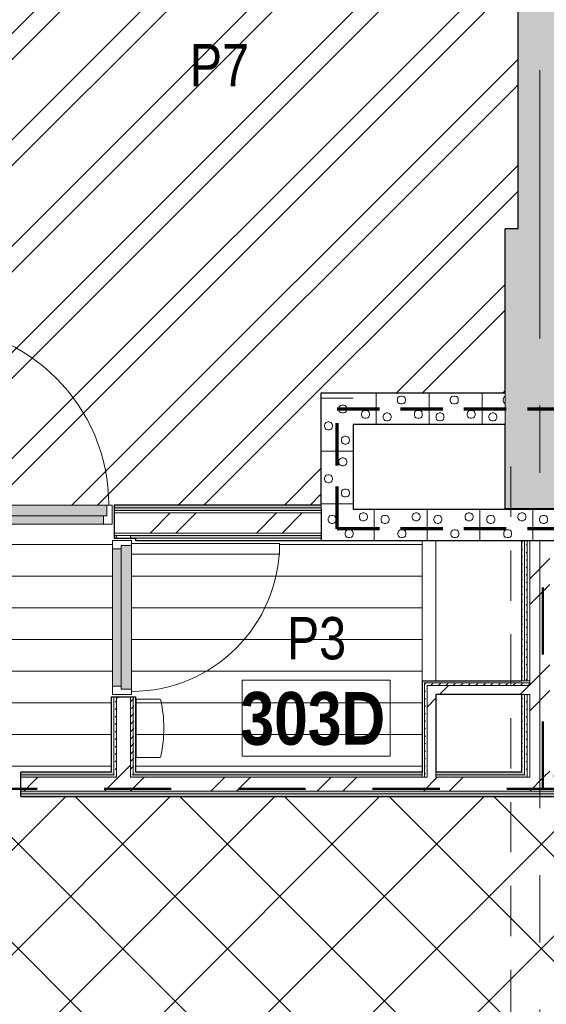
# Model space of a CAD drawing. Header units: millimetres. Extents: x -2764 to 55441, y -2158 to 22251.
# Tile 61 of 70: x 21539 to 24030, y 10874 to 15534. Entities that reach past the tile are written whole.
import ezdxf

# ---------------------------------------------------------------- set-up
doc = ezdxf.new("R2010")
doc.units = ezdxf.units.MM
for name, pattern in [('Dash', [635, 317.5, -317.5]), ('EST_Dash_2_1_', [300, 200, -100]), ('Grid Line 1_2_', [2222.5, 1270, -317.5, 317.5, -317.5]), ('Overhead', [396.875, 238.125, -158.75])]:
    doc.linetypes.add(name, pattern=pattern)
for name, color, linetype, lineweight in [('_Overhead_', 7, 'Overhead', 9), ('Common Edges', 7, 'Continuous', 9), ('Cut Pattern-3', 7, 'Continuous', 9), ('Doors', 7, 'Continuous', 9), ('Doors-2', 7, 'Continuous', 18), ('Generic Models', 7, 'Continuous', 9), ('Grids-1', 7, 'Grid Line 1_2_', 9), ('Plan Swing', 7, 'Continuous', 9), ('Room Tags', 7, 'Continuous', 9), ('Walls', 7, 'Continuous', 9), ('Walls-1', 7, 'Continuous', 25)]:
    doc.layers.add(name, color=color, linetype=linetype, lineweight=lineweight)
for name, color, linetype, lineweight, true_color in [('_Tuletõkketsoon', 1, 'Dash', 50, 0xff0000), ('Color Fill-2', 9, 'Continuous', 9, 0x808080), ('Color Fill-3', 7, 'Continuous', 9, 0xc0c040), ('Color Fill-4', 7, 'Continuous', 9, 0xab8450), ('Cut Pattern-1', 7, 'Continuous', 25, 0x787878), ('Cut Pattern-2', 7, 'Continuous', 9, 0x787878), ('Doors-1', 7, 'Continuous', 9, 0x7da2b7), ('Doors-3', 7, 'Continuous', 9, 0x646464), ('Room Tags-1', 7, 'Continuous', 9, 0x800000), ('SMA_Tuletõkkesektsioon', 1, 'EST_Dash_2_1_', 70, 0xff0000)]:
    doc.layers.add(name, color=color, linetype=linetype, lineweight=lineweight, true_color=true_color)
doc.styles.add('Swis721 Cn BT_1', font='swissc.ttf', dxfattribs={"height": 200})
doc.styles.add('Swis721 Cn BT_B', font='swisscb.ttf', dxfattribs={"height": 250})
pattern_1 = [(45, (0, 0), (0, 35.35534), [25, -25])]
pattern_2 = [(45, (0, 0), (-251.447, 251.447), []), (45, (0, 381), (-251.447, 251.447), [])]
pattern_3 = [(0, (0, 0), (0, 150), [])]

# ---------------------------------------------------------------- blocks, each defined once
blk = doc.blocks.new('SMA_D01_ 1-poolne - SU-P-10- 900x2100 3 korrus-2368595-3 Korruse põrandate  plaan')
at = {"layer": 'Doors-1'}
for points in [[(-175.3, 5.5), (-400, 5.5), (-400, -34.5), (400, -34.5), (400, 5.5), (375, 5.5)], [(-277.2, -34.5), (-415, -34.5), (-415, -84.5), (415, -84.5), (415, -34.5), (-175.3, -34.5)]]:
    blk.add_hatch(color=256, dxfattribs=at).paths.add_polyline_path(points, flags=0)
at = {"layer": 'Doors'}
for p, q in [((-400, 5.5), (400, 5.5)), ((400, -34.5), (-400, -34.5)), ((-415, -84.5), (375, -84.5))]:
    blk.add_line(p, q, dxfattribs=at)
at = {"layer": 'Doors-2'}
for p, q in [((-440, -84.5), (-440, 5.5)), ((-440, 5.5), (-400, 5.5)), ((-400, 5.5), (-400, -34.5)), ((400, -34.5), (400, 5.5)), ((400, 5.5), (440, 5.5)), ((440, 5.5), (440, -84.5)), ((-415, -34.5), (-415, -84.5)), ((-400, -34.5), (-415, -34.5)), ((415, -34.5), (400, -34.5)), ((415, -84.5), (415, -34.5)), ((-415, -84.5), (-440, -84.5)), ((375, -84.5), (425, -84.5)), ((375, -934.5), (375, -84.5)), ((425, -84.5), (425, -934.5)), ((440, -84.5), (425, -84.5)), ((425, -934.5), (375, -934.5))]:
    blk.add_line(p, q, dxfattribs=at)
at = {"layer": 'Plan Swing'}
blk.add_arc((425, -84.5), 850, 180, 270, dxfattribs=at)
blk = doc.blocks.new('SMA_D01_ 1-poolne - SU-P-04 - 750x2100-1929738-3 Korruse põrandate  plaan')
at = {"layer": 'Doors-3'}
for points in [[(325, 52), (-325, 52), (-325, 12), (325, 12)], [(340, -38), (340, 12), (-340, 12), (-340, -38), (325, -38)]]:
    blk.add_hatch(color=256, dxfattribs=at).paths.add_polyline_path(points, flags=0)
at = {"layer": 'Doors'}
for p, q in [((-325, 52), (325, 52)), ((325, 12), (-325, 12)), ((-340, -38), (300, -38))]:
    blk.add_line(p, q, dxfattribs=at)
at = {"layer": 'Doors-2'}
for p, q in [((-365, -38), (-365, 52)), ((-365, 52), (-325, 52)), ((-325, 52), (-325, 12)), ((325, 12), (325, 52)), ((325, 52), (365, 52)), ((365, 52), (365, -38)), ((-340, 12), (-340, -38)), ((-325, 12), (-340, 12)), ((340, 12), (325, 12)), ((340, -38), (340, 12)), ((-340, -38), (-365, -38)), ((300, -38), (350, -38)), ((300, -738), (300, -38)), ((350, -38), (350, -738)), ((365, -38), (350, -38)), ((350, -738), (300, -738))]:
    blk.add_line(p, q, dxfattribs=at)
at = {"layer": 'Plan Swing'}
blk.add_arc((350, -38), 700, 180, 270, dxfattribs=at)
blk = doc.blocks.new('Mediclinics_Steel paper towel CZ folds dispenser_DT0106x - DT0106C-1389350-3 Korruse põrandate  plaan')
at = {"layer": 'Generic Models'}
for p, q in [((10095, 12180.1), (10095, 12315.6)), ((10204.4, 12317.6), (10097, 12317.6)), ((10095, 12180.1), (10095, 12044.6)), ((10204.4, 12042.6), (10097, 12042.6))]:
    blk.add_line(p, q, dxfattribs=at)
for centre, radius, start, end in [((10097, 12315.6), 2, 90, 180), ((10204.4, 12310.6), 7, 11.8922, 90), ((9584.5, 12180.1), 640.5, 0.0044, 11.8922), ((9584.5, 12180.2), 640.5, 348.1078, 359.9956), ((10097, 12044.6), 2, 180, 270), ((10204.4, 12049.6), 7, 270, 348.1078)]:
    blk.add_arc(centre, radius, start, end, dxfattribs=at)
blk = doc.blocks.new('1_0 Room Tag - 2_5mm Nr-411650-3 Korruse põrandate  plaan')
at = {"layer": 'Room Tags'}
for p, q in [((3.5, 1.8), (-3.5, 1.8)), ((-3.5, 1.8), (-3.5, -1.8)), ((3.5, 1.8), (3.5, -1.8)), ((3.5, -1.8), (-3.5, -1.8))]:
    blk.add_line(p, q, dxfattribs=at)

msp = doc.modelspace()

# ---------------------------------------------------------------- hatches: boundary and pattern name
at = {"layer": 'Color Fill-2'}
h = msp.add_hatch(dxfattribs=at)
h.set_pattern_fill('FP_38', color=256, style=0, pattern_type=2)
h.set_pattern_definition(pattern_3)
h.paths.add_polyline_path([(20554, 11915.1), (20554, 11973.1), (20569, 11973.1), (20569, 12923.1), (20619, 12923.1), (20619, 11973.1), (21534, 11973.1), (21534, 11915.1), (21544, 11915.1), (21544, 11973.1), (21972.3, 11973.1), (21972.3, 12329.6), (22030.3, 12329.6), (22030.3, 12339.6), (21978.3, 12339.6), (21978.3, 13069.6), (22030.3, 13069.6), (22030.3, 13079.6), (21985.7, 13079.6), (21985.7, 13151.6), (21975.7, 13151.6), (21975.7, 13146.1), (21095.7, 13146.1), (21095.7, 13151.6), (21085.7, 13151.6), (21085.7, 13067.1), (20941.7, 13067.1), (20941.7, 13151.6), (20931.7, 13151.6), (20931.7, 13146.1), (20051.7, 13146.1), (20051.7, 13151.6), (20041.7, 13151.6), (20041.7, 13079.6), (19995.3, 13079.6), (19995.3, 13069.6), (20047.3, 13069.6), (20047.3, 12339.6), (19995.3, 12339.6), (19995.3, 12329.6), (20053.3, 12329.6), (20053.3, 11973.1), (20544, 11973.1), (20544, 11915.1)], flags=0)
h = msp.add_hatch(dxfattribs=at)
h.set_pattern_fill('FP_38', color=256, style=0, pattern_type=2)
h.set_pattern_definition(pattern_3)
h.paths.add_polyline_path([(22088.3, 11973.1), (23443.7, 11973.1), (23443.7, 13067.1), (22088.3, 13067.1), (22088.3, 13079.6), (22030.3, 13079.6), (22030.3, 13069.6), (22068.3, 13069.6), (22068.3, 13054.6), (22768.3, 13054.6), (22768.3, 13004.6), (22068.3, 13004.6), (22068.3, 12339.6), (22030.3, 12339.6), (22030.3, 12329.6), (22088.3, 12329.6), (22088.3, 11985.5)], flags=0)
at = {"layer": 'Color Fill-3'}
h = msp.add_hatch(dxfattribs=at)
h.set_pattern_fill('FP_3', color=256, style=0, pattern_type=2)
h.set_pattern_definition(pattern_2)
h.paths.add_polyline_path([(21085.7, 13151.6), (21095.7, 13151.6), (21095.7, 13236.1), (21085.7, 13236.1), (21085.7, 13170.8)], flags=0)
h.paths.add_polyline_path([(21975.7, 13151.6), (21985.7, 13151.6), (21985.7, 13236.1), (22965.8, 13236.1), (22965.8, 13767.1), (23835.8, 13767.1), (23835.8, 14543.4), (23896.7, 14543.4), (23896.7, 17811.9), (21098.2, 17811.9), (21098.2, 13236.1), (21110.7, 13236.1), (21110.7, 14086.1), (21160.7, 14086.1), (21160.7, 13236.1), (21975.7, 13236.1), (21975.7, 13186.1)], flags=0)
at = {"layer": 'Color Fill-4'}
h = msp.add_hatch(dxfattribs=at)
h.set_pattern_fill('FP_39', color=256, style=0, pattern_type=2)
h.set_pattern_definition([(45, (0, 0), (-247.4874, 247.4874), []), (135, (0, 0), (-247.4874, -247.4874), [])])
h.paths.add_polyline_path([(15197.2, 10554.1), (15197.2, 10586.1), (16377.2, 10586.1), (16377.2, 10554.1), (16387.1, 10554.1), (16387.2, 10612.1), (18011.7, 10612.1), (18011.7, 10627.1), (20544, 10626.6), (20544, 10569.1), (20554, 10569.1), (20554, 10601.1), (21534, 10601.1), (21534, 10569.1), (21544, 10569.1), (21544, 10627.1), (23863.1, 10627.1), (24023.1, 10577.1), (29866, 10577.1), (29866, 10579.1), (30016, 10579.1), (30015.7, 11824.1), (29866, 11824.1), (29866, 11857.1), (27555.8, 11857.6), (27555.8, 11915.1), (27545.8, 11915.1), (27545.8, 11857.1), (27530.8, 11857.1), (27530.8, 10907.1), (27480.8, 10907.1), (27480.8, 11857.1), (26565.8, 11857.1), (26565.8, 11915.1), (26555.8, 11915.1), (26555.8, 11857.1), (21544, 11857.1), (21544, 11915.1), (21534, 11915.1), (21534, 11883.1), (20554, 11883.1), (20554, 11915.1), (20544, 11915.1), (20544, 11857.1), (15551.7, 11857.1), (15551.7, 11915.1), (15541.7, 11915.1), (15541.7, 11883.1), (14561.7, 11883.8), (14561.7, 11915.1), (14551.7, 11915.1), (14551.7, 11857.1), (9516.8, 11857.1), (9516.8, 11915.1), (9506.8, 11915.1), (9506.8, 11857.1), (8591.8, 11857.1), (8591.8, 10907.1), (8541.8, 10907.1), (8541.8, 11857.1), (8526.8, 11857.1), (8526.8, 11915.1), (8516.8, 11915.1), (8516.8, 11857.1), (5863.8, 11857.1), (5863.8, 10657.1), (12150.5, 10657.1), (12150.5, 10612.1), (15187.2, 10612.1), (15187.2, 10554.1)], flags=0)
at = {"layer": 'Cut Pattern-1'}
for points in [[(24196.7, 14543.4), (24196.7, 17811.9), (23896.7, 17811.9), (23896.7, 14543.4)], [(24245.8, 13218.5), (24245.8, 14543.4), (23835.8, 14543.4), (23835.8, 13218.5)]]:
    msp.add_hatch(color=256, dxfattribs=at).paths.add_polyline_path(points, flags=0)
at = {"layer": 'Cut Pattern-2'}
h = msp.add_hatch(dxfattribs=at)
h.set_pattern_fill('FP_3', color=256, style=0, pattern_type=2)
h.set_pattern_definition(pattern_2)
h.paths.add_polyline_path([(18271.7, 13104.1), (20041.7, 13104.1), (20041.7, 13199.1), (18271.7, 13199.1), (18271.7, 13138.3)], flags=0)
h.paths.add_polyline_path([(22349.8, 13104.1), (22965.8, 13104.1), (22965.8, 13199.1), (21985.7, 13199.1), (21985.7, 13104.1)], flags=0)
h.paths.add_polyline_path([(20954.2, 13104.1), (21085.7, 13104.1), (21085.7, 13199.1), (20941.7, 13199.1), (20941.7, 13104.1)], flags=0)
h = msp.add_hatch(dxfattribs=at)
h.set_pattern_fill('FP_3', color=256, style=0, pattern_type=2)
h.set_pattern_definition(pattern_2)
h.paths.add_polyline_path([(21997.3, 11948.1), (22063.3, 11948.1), (22063.3, 12329.6), (21997.3, 12329.6), (21997.3, 11960.6)], flags=0)
h.paths.add_polyline_path([(21997.3, 13079.6), (22063.3, 13079.6), (22063.3, 13092.1), (21997.3, 13092.1)], flags=0)
h = msp.add_hatch(dxfattribs=at)
h.set_pattern_fill('FP_3', color=256, style=0, pattern_type=2)
h.set_pattern_definition(pattern_2)
h.paths.add_polyline_path([(24046.8, 11948.1), (24046.8, 13067.1), (23951.8, 13067.1), (23951.8, 11948.1)], flags=0)
h = msp.add_hatch(dxfattribs=at)
h.set_pattern_fill('FP_3', color=256, style=0, pattern_type=2)
h.set_pattern_definition(pattern_2)
h.paths.add_polyline_path([(23508.2, 11948.1), (23508.2, 12382.1), (23466.2, 12382.1), (23466.2, 11948.1)], flags=0)
h = msp.add_hatch(dxfattribs=at)
h.set_pattern_fill('FP_3', color=256, style=0, pattern_type=2)
h.set_pattern_definition(pattern_2)
h.paths.add_polyline_path([(23914.8, 12340.1), (23951.8, 12340.1), (23951.8, 12382.1), (23508.2, 12382.1), (23508.2, 12340.1), (23627.5, 12340.1)], flags=0)
h = msp.add_hatch(dxfattribs=at)
h.set_pattern_fill('FP_3', color=256, style=0, pattern_type=2)
h.set_pattern_definition(pattern_2)
h.paths.add_polyline_path([(29866, 11882.1), (29866, 11948.1), (27555.8, 11948.1), (27555.8, 11882.1), (28738.1, 11882.1)], flags=0)
h.paths.add_polyline_path([(25863.4, 11882.1), (26555.8, 11882.1), (26555.8, 11948.1), (21544, 11948.1), (21544, 11882.1), (25543.9, 11882.1)], flags=0)
h.paths.add_polyline_path([(18271.7, 11882.1), (20544, 11882.1), (20544, 11948.1), (18054.5, 11948.1), (18054.5, 11882.1)], flags=0)
at = {"layer": 'Cut Pattern-3'}
h = msp.add_hatch(dxfattribs=at)
h.set_pattern_fill('FP_15', color=256, angle=225, style=0, pattern_type=2)
h.set_pattern_definition([(135, (22988.33, 13594.6), (-250, -1e-12), [7.07, -346.48]), (45, (22983.33, 13622.1), (-250, -1e-12), [7.07, -346.48]), (180, (23003.33, 13592.1), (1e-12, -250), [7.5, -242.5]), (161.565, (22995.826, 13592.11), (-250, 0.0002), [7.906, -782.664]), (18.435, (22988.326, 13627.106), (-250, -0.0002), [7.906, -782.664]), (3e-13, (22995.83, 13629.6), (-1e-12, 250), [7.5, -242.5]), (341.565, (23003.33, 13629.61), (-250, 0.0002), [7.906, -782.664]), (315, (23010.83, 13627.1), (-250, -1e-12), [7.07, -346.48]), (251.565, (23018.33, 13607.11), (-250, -1000), [7.906, -782.664]), (225, (23015.83, 13599.6), (-250, -1e-12), [7.07, -346.48]), (198.435, (23010.826, 13594.606), (-250, -0.0002), [7.906, -782.664]), (270, (23018.33, 13614.6), (250, 1e-12), [7.5, -242.5]), (288.435, (23015.826, 13622.106), (250.001, -1000), [7.906, -782.664]), (90, (23060.83, 13539.6), (-250, -1e-12), [7.5, -242.5]), (180, (23083.33, 13524.6), (1e-12, -250), [7.5, -242.5]), (161.565, (23075.826, 13524.61), (-250, 0.0002), [7.906, -782.664]), (135, (23068.33, 13527.1), (-250, -1e-12), [7.07, -346.48]), (45, (23063.33, 13554.6), (-250, -1e-12), [7.07, -346.48]), (18.435, (23068.326, 13559.61), (-250, -0.0002), [7.906, -782.664]), (3e-13, (23075.83, 13562.1), (-1e-12, 250), [7.5, -242.5]), (341.565, (23083.33, 13562.11), (-250, 0.0002), [7.906, -782.664]), (315, (23090.83, 13559.6), (-250, -1e-12), [7.07, -346.48]), (251.565, (23098.33, 13539.606), (-250, -1000), [7.906, -782.664]), (225, (23095.83, 13532.1), (-250, -1e-12), [7.07, -346.48]), (198.435, (23090.826, 13527.11), (-250, -0.0002), [7.906, -782.664]), (270, (23098.33, 13547.1), (250, 1e-12), [7.5, -242.5]), (288.435, (23095.826, 13554.61), (250, -1000), [7.906, -782.664]), (108.435, (23063.326, 13532.11), (-250, 500), [7.906, -782.664]), (71.565, (23060.83, 13547.106), (250, 500), [7.906, -782.664]), (90, (23048.33, 13687.1), (-250, -1e-12), [7.5, -242.5]), (180, (23070.83, 13672.1), (1e-12, -250), [7.5, -242.5]), (161.565, (23063.326, 13672.11), (-250, 0.0002), [7.906, -782.664]), (135, (23055.83, 13674.6), (-250, -1e-12), [7.07, -346.48]), (45, (23050.83, 13702.1), (-250, -1e-12), [7.07, -346.48]), (18.435, (23055.83, 13707.11), (-250, -0.0002), [7.906, -782.664]), (3e-13, (23063.33, 13709.6), (-1e-12, 250), [7.5, -242.5]), (341.565, (23070.826, 13709.61), (-250, 0.0002), [7.906, -782.664]), (315, (23078.33, 13707.1), (-250, -1e-12), [7.07, -346.48]), (251.565, (23085.83, 13687.106), (-250.001, -1000), [7.906, -782.664]), (225, (23083.33, 13679.6), (-250, -1e-12), [7.07, -346.48]), (198.435, (23078.33, 13674.61), (-250, -0.0002), [7.906, -782.664]), (270, (23085.83, 13694.6), (250, 1e-12), [7.5, -242.5]), (288.435, (23083.33, 13702.11), (250.001, -1000), [7.906, -782.664]), (108.435, (23050.83, 13679.61), (-250, 499.999), [7.906, -782.664]), (71.565, (23048.33, 13694.61), (250, 499.999), [7.906, -782.664]), (90, (22980.83, 13607.1), (-250, -1e-12), [7.5, -242.5]), (108.435, (22983.326, 13599.606), (-250, 500), [7.906, -782.664]), (71.565, (22980.83, 13614.606), (250, 499.999), [7.906, -782.664]), (90, (22890.83, 13554.6), (-250, -1e-12), [7.5, -242.5]), (180, (22913.33, 13539.6), (1e-12, -250), [7.5, -242.5]), (161.565, (22905.83, 13539.606), (-250, 0.0002), [7.906, -782.664]), (135, (22898.33, 13542.1), (-250, -1e-12), [7.07, -346.48]), (45, (22893.33, 13569.6), (-250, -1e-12), [7.07, -346.48]), (18.435, (22898.33, 13574.61), (-250, -0.0002), [7.906, -782.664]), (3e-13, (22905.83, 13577.1), (-1e-12, 250), [7.5, -242.5]), (341.565, (22913.33, 13577.106), (-250, 0.0002), [7.906, -782.664]), (315, (22920.83, 13574.6), (-250, -1e-12), [7.07, -346.48]), (251.565, (22928.33, 13554.61), (-250, -1000), [7.906, -782.664]), (225, (22925.83, 13547.1), (-250, -1e-12), [7.07, -346.48]), (198.435, (22920.83, 13542.106), (-250, -0.0002), [7.906, -782.664]), (270, (22928.33, 13562.1), (250, 1e-12), [7.5, -242.5]), (288.435, (22925.83, 13569.61), (250, -1000), [7.906, -782.664]), (108.435, (22893.33, 13547.106), (-250, 499.999), [7.906, -782.664]), (71.565, (22890.83, 13562.11), (250, 499.999), [7.906, -782.664]), (90, (22910.83, 13662.1), (-250, -1e-12), [7.5, -242.5]), (180, (22933.33, 13647.1), (1e-12, -250), [7.5, -242.5]), (161.565, (22925.826, 13647.106), (-250, 0.0002), [7.906, -782.664]), (135, (22918.33, 13649.6), (-250, -1e-12), [7.07, -346.48]), (45, (22913.33, 13677.1), (-250, -1e-12), [7.07, -346.48]), (18.435, (22918.33, 13682.11), (-250, -0.0002), [7.906, -782.664]), (3e-13, (22925.83, 13684.6), (-1e-12, 250), [7.5, -242.5]), (341.565, (22933.33, 13684.606), (-250, 0.0002), [7.906, -782.664]), (315, (22940.83, 13682.1), (-250, -1e-12), [7.07, -346.48]), (251.565, (22948.33, 13662.11), (-250.001, -1000), [7.906, -782.664]), (225, (22945.83, 13654.6), (-250, -1e-12), [7.07, -346.48]), (198.435, (22940.83, 13649.61), (-250, -0.0002), [7.906, -782.664]), (270, (22948.33, 13669.6), (250, 1e-12), [7.5, -242.5]), (288.435, (22945.83, 13677.11), (250.001, -1000), [7.906, -782.664]), (108.435, (22913.33, 13654.606), (-250, 500), [7.906, -782.664]), (71.565, (22910.83, 13669.61), (250.001, 500), [7.906, -782.664]), (180, (23115.83, 13492.1), (1e-12, -250), [])])
h.paths.add_polyline_path([(22965.8, 13217.1), (23115.8, 13217.1), (23115.8, 13767.1), (22965.8, 13767.1), (22965.8, 13223.6)], flags=0)
h = msp.add_hatch(dxfattribs=at)
h.set_pattern_fill('FP_16', color=256, angle=225, style=0, pattern_type=2)
h.set_pattern_definition([(45, (23578.33, 13744.6), (1e-12, 250), [7.07, -346.48]), (315, (23605.83, 13749.6), (1e-12, 250), [7.07, -346.48]), (90, (23575.83, 13729.6), (-250, 1e-12), [7.5, -242.5]), (71.565, (23575.83, 13737.106), (0.0002, 250), [7.906, -782.664]), (288.435, (23610.826, 13744.606), (-0.0002, 250), [7.906, -782.664]), (270, (23613.33, 13737.1), (250, -1e-12), [7.5, -242.5]), (251.565, (23613.33, 13729.61), (0.0002, 250), [7.906, -782.664]), (225, (23610.83, 13722.1), (1e-12, 250), [7.07, -346.48]), (161.565, (23590.826, 13714.61), (-1000, 250.001), [7.906, -782.664]), (135, (23583.33, 13717.1), (1e-12, 250), [7.07, -346.48]), (108.435, (23578.33, 13722.11), (-0.0002, 250), [7.906, -782.664]), (180, (23598.33, 13714.6), (-1e-12, -250), [7.5, -242.5]), (198.435, (23605.83, 13717.11), (-1000, -250.001), [7.906, -782.664]), (360, (23523.33, 13672.1), (1e-12, 250), [7.5, -242.5]), (90, (23508.33, 13649.6), (-250, 1e-12), [7.5, -242.5]), (71.565, (23508.33, 13657.106), (0.0002, 250), [7.906, -782.664]), (45, (23510.83, 13664.6), (1e-12, 250), [7.07, -346.48]), (315, (23538.33, 13669.6), (1e-12, 250), [7.07, -346.48]), (288.435, (23543.33, 13664.606), (-0.0002, 250), [7.906, -782.664]), (270, (23545.83, 13657.1), (250, -1e-12), [7.5, -242.5]), (251.565, (23545.826, 13649.61), (0.0002, 250), [7.906, -782.664]), (225, (23543.33, 13642.1), (1e-12, 250), [7.07, -346.48]), (161.565, (23523.33, 13634.61), (-1000, 250.001), [7.906, -782.664]), (135, (23515.83, 13637.1), (1e-12, 250), [7.07, -346.48]), (108.435, (23510.826, 13642.106), (-0.0002, 250), [7.906, -782.664]), (180, (23530.83, 13634.6), (-1e-12, -250), [7.5, -242.5]), (198.435, (23538.33, 13637.106), (-1000, -250.001), [7.906, -782.664]), (18.435, (23515.826, 13669.606), (500, 250), [7.906, -782.664]), (341.565, (23530.83, 13672.11), (500, -250), [7.906, -782.664]), (360, (23670.83, 13684.6), (1e-12, 250), [7.5, -242.5]), (90, (23655.83, 13662.1), (-250, 1e-12), [7.5, -242.5]), (71.565, (23655.826, 13669.606), (0.0002, 250), [7.906, -782.664]), (45, (23658.33, 13677.1), (1e-12, 250), [7.07, -346.48]), (315, (23685.83, 13682.1), (1e-12, 250), [7.07, -346.48]), (288.435, (23690.826, 13677.11), (-0.0002, 250), [7.906, -782.664]), (270, (23693.33, 13669.6), (250, -1e-12), [7.5, -242.5]), (251.565, (23693.326, 13662.106), (0.0002, 250), [7.906, -782.664]), (225, (23690.83, 13654.6), (1e-12, 250), [7.07, -346.48]), (161.565, (23670.826, 13647.11), (-1000, 250.001), [7.906, -782.664]), (135, (23663.33, 13649.6), (1e-12, 250), [7.07, -346.48]), (108.435, (23658.326, 13654.606), (-0.0002, 250), [7.906, -782.664]), (180, (23678.33, 13647.1), (-1e-12, -250), [7.5, -242.5]), (198.435, (23685.826, 13649.61), (-1000, -250.001), [7.906, -782.664]), (18.435, (23663.326, 13682.11), (500, 250.001), [7.906, -782.664]), (341.565, (23678.33, 13684.61), (499.999, -250), [7.906, -782.664]), (360, (23590.83, 13752.1), (1e-12, 250), [7.5, -242.5]), (18.435, (23583.33, 13749.61), (499.999, 250), [7.906, -782.664]), (341.565, (23598.33, 13752.11), (499.999, -250), [7.906, -782.664]), (360, (23538.33, 13842.1), (1e-12, 250), [7.5, -242.5]), (90, (23523.33, 13819.6), (-250, 1e-12), [7.5, -242.5]), (71.565, (23523.33, 13827.11), (0.0002, 250), [7.906, -782.664]), (45, (23525.83, 13834.6), (1e-12, 250), [7.07, -346.48]), (315, (23553.33, 13839.6), (1e-12, 250), [7.07, -346.48]), (288.435, (23558.326, 13834.61), (-0.0002, 250), [7.906, -782.664]), (270, (23560.83, 13827.1), (250, -1e-12), [7.5, -242.5]), (251.565, (23560.83, 13819.606), (0.0002, 250), [7.906, -782.664]), (225, (23558.33, 13812.1), (1e-12, 250), [7.07, -346.48]), (161.565, (23538.33, 13804.61), (-1000, 250.001), [7.906, -782.664]), (135, (23530.83, 13807.1), (1e-12, 250), [7.07, -346.48]), (108.435, (23525.826, 13812.11), (-0.0002, 250), [7.906, -782.664]), (180, (23545.83, 13804.6), (-1e-12, -250), [7.5, -242.5]), (198.435, (23553.326, 13807.11), (-1000, -250.001), [7.906, -782.664]), (18.435, (23530.826, 13839.61), (499.999, 250), [7.906, -782.664]), (341.565, (23545.826, 13842.106), (499.999, -250), [7.906, -782.664]), (360, (23645.83, 13822.1), (1e-12, 250), [7.5, -242.5]), (90, (23630.83, 13799.6), (-250, 1e-12), [7.5, -242.5]), (71.565, (23630.83, 13807.11), (0.0002, 250), [7.906, -782.664]), (45, (23633.33, 13814.6), (1e-12, 250), [7.07, -346.48]), (315, (23660.83, 13819.6), (1e-12, 250), [7.07, -346.48]), (288.435, (23665.83, 13814.606), (-0.0002, 250), [7.906, -782.664]), (270, (23668.33, 13807.1), (250, -1e-12), [7.5, -242.5]), (251.565, (23668.33, 13799.606), (0.0002, 250), [7.906, -782.664]), (225, (23665.83, 13792.1), (1e-12, 250), [7.07, -346.48]), (161.565, (23645.83, 13784.605), (-1000, 250.001), [7.906, -782.664]), (135, (23638.33, 13787.1), (1e-12, 250), [7.07, -346.48]), (108.435, (23633.326, 13792.11), (-0.0002, 250), [7.906, -782.664]), (180, (23653.33, 13784.6), (-1e-12, -250), [7.5, -242.5]), (198.435, (23660.826, 13787.11), (-1000, -250.001), [7.906, -782.664]), (18.435, (23638.33, 13819.606), (499.999, 250), [7.906, -782.664]), (341.565, (23653.326, 13822.11), (500, -250.001), [7.906, -782.664]), (90, (23475.83, 13617.1), (-250, 1e-12), [])])
h.paths.add_polyline_path([(23115.8, 13617.1), (23835.8, 13617.1), (23835.8, 13767.1), (23115.8, 13767.1)], flags=0)
h = msp.add_hatch(dxfattribs=at)
h.set_pattern_fill('FP_1', color=256, style=0, pattern_type=2)
h.set_pattern_definition(pattern_1)
h.paths.add_polyline_path([(22960.9, 13223.6), (22965.8, 13223.6), (22965.8, 13236.1), (21985.7, 13236.1), (21985.7, 13223.6), (22349.8, 13223.6)], flags=0)
h.paths.add_polyline_path([(20954.2, 13223.6), (20966.2, 13223.6), (20966.2, 13236.1), (20941.7, 13236.1), (20941.7, 13223.6)], flags=0)
h.paths.add_polyline_path([(21072.2, 13223.6), (21085.7, 13223.6), (21085.7, 13236.1), (21061.2, 13236.1), (21061.2, 13223.6)], flags=0)
h.paths.add_polyline_path([(18516.9, 13223.6), (20041.7, 13223.6), (20041.7, 13236.1), (18271.7, 13236.1), (18271.7, 13223.6)], flags=0)
h = msp.add_hatch(dxfattribs=at)
h.set_pattern_fill('FP_1', color=256, style=0, pattern_type=2)
h.set_pattern_definition(pattern_1)
h.paths.add_polyline_path([(22349.8, 13211.1), (22965.8, 13211.1), (22965.8, 13223.6), (21985.7, 13223.6), (21985.7, 13211.1)], flags=0)
h.paths.add_polyline_path([(21085.7, 13211.1), (21085.7, 13223.6), (21061.2, 13223.6), (21061.2, 13211.1), (21073.2, 13211.1)], flags=0)
h.paths.add_polyline_path([(20954.2, 13211.1), (20966.2, 13211.1), (20966.2, 13223.6), (20941.7, 13223.6), (20941.7, 13211.1)], flags=0)
h.paths.add_polyline_path([(18516.9, 13211.1), (20041.7, 13211.1), (20041.7, 13223.6), (18271.7, 13223.6), (18271.7, 13211.1)], flags=0)
h = msp.add_hatch(dxfattribs=at)
h.set_pattern_fill('FP_14', color=256, angle=-135, style=0, pattern_type=2)
h.set_pattern_definition([(225, (23863.33, 13089.6), (-9e-13, -250), [7.07, -346.48]), (135, (23835.83, 13084.6), (-9e-13, -250), [7.07, -346.48]), (270, (23865.83, 13104.6), (250, -9e-13), [7.5, -242.5]), (251.565, (23865.83, 13097.11), (-0.0002, -250), [7.906, -782.664]), (108.435, (23830.83, 13089.606), (0.0002, -250), [7.906, -782.664]), (90, (23828.33, 13097.1), (-250, 9e-13), [7.5, -242.5]), (71.565, (23828.33, 13104.61), (-0.0002, -250), [7.906, -782.664]), (45, (23830.83, 13112.1), (-9e-13, -250), [7.07, -346.48]), (341.565, (23850.826, 13119.61), (999.9996, -250.001), [7.906, -782.664]), (315, (23858.33, 13117.1), (-9e-13, -250), [7.07, -346.48]), (288.435, (23863.33, 13112.106), (0.0002, -250), [7.906, -782.664]), (360, (23843.33, 13119.6), (9e-13, 250), [7.5, -242.5]), (18.435, (23835.83, 13117.106), (999.9996, 250.001), [7.906, -782.664]), (180, (23918.33, 13162.1), (-9e-13, -250), [7.5, -242.5]), (270, (23933.33, 13184.6), (250, -9e-13), [7.5, -242.5]), (251.565, (23933.326, 13177.106), (-0.0002, -250), [7.906, -782.664]), (225, (23930.83, 13169.6), (-9e-13, -250), [7.07, -346.48]), (135, (23903.33, 13164.6), (-9e-13, -250), [7.07, -346.48]), (108.435, (23898.33, 13169.606), (0.0002, -250), [7.906, -782.664]), (90, (23895.83, 13177.1), (-250, 9e-13), [7.5, -242.5]), (71.565, (23895.826, 13184.61), (-0.0002, -250), [7.906, -782.664]), (45, (23898.33, 13192.1), (-9e-13, -250), [7.07, -346.48]), (341.565, (23918.33, 13199.61), (999.9996, -250.001), [7.906, -782.664]), (315, (23925.83, 13197.1), (-9e-13, -250), [7.07, -346.48]), (288.435, (23930.83, 13192.106), (0.0002, -250), [7.906, -782.664]), (360, (23910.83, 13199.6), (9e-13, 250), [7.5, -242.5]), (18.435, (23903.33, 13197.106), (999.9996, 250.001), [7.906, -782.664]), (198.435, (23925.83, 13164.606), (-499.999, -250.0003), [7.906, -782.664]), (161.565, (23910.83, 13162.11), (-499.999, 250.0003), [7.906, -782.664]), (180, (23770.83, 13149.6), (-9e-13, -250), [7.5, -242.5]), (270, (23785.83, 13172.1), (250, -9e-13), [7.5, -242.5]), (251.565, (23785.83, 13164.606), (-0.0002, -250), [7.906, -782.664]), (225, (23783.33, 13157.1), (-9e-13, -250), [7.07, -346.48]), (135, (23755.83, 13152.1), (-9e-13, -250), [7.07, -346.482]), (108.435, (23750.826, 13157.11), (0.0002, -250), [7.906, -782.664]), (90, (23748.33, 13164.6), (-250, 9e-13), [7.5, -242.5]), (71.565, (23748.33, 13172.106), (-0.0002, -250), [7.906, -782.664]), (45, (23750.83, 13179.6), (-9e-13, -250), [7.07, -346.482]), (341.565, (23770.83, 13187.11), (999.9996, -250.001), [7.906, -782.664]), (315, (23778.33, 13184.6), (-9e-13, -250), [7.07, -346.48]), (288.435, (23783.326, 13179.61), (0.0002, -250), [7.906, -782.664]), (360, (23763.33, 13187.1), (9e-13, 250), [7.5, -242.5]), (18.435, (23755.826, 13184.61), (999.9996, 250.001), [7.906, -782.664]), (198.435, (23778.326, 13152.11), (-499.999, -250.0003), [7.906, -782.664]), (161.565, (23763.33, 13149.61), (-500, 250.0006), [7.906, -782.664]), (180, (23850.83, 13082.1), (-9e-13, -250), [7.5, -242.5]), (198.435, (23858.33, 13084.606), (-500, -250.0006), [7.906, -782.664]), (161.565, (23843.33, 13082.11), (-500, 250.0006), [7.906, -782.664]), (180, (23903.33, 12992.1), (-9e-13, -250), [7.5, -242.5]), (270, (23918.33, 13014.6), (250, -9e-13), [7.5, -242.5]), (251.565, (23918.33, 13007.11), (-0.0002, -250), [7.906, -782.664]), (225, (23915.83, 12999.6), (-9e-13, -250), [7.07, -346.48]), (135, (23888.33, 12994.6), (-9e-13, -250), [7.07, -346.48]), (108.435, (23883.33, 12999.61), (0.0002, -250), [7.906, -782.664]), (90, (23880.83, 13007.1), (-250, 9e-13), [7.5, -242.5]), (71.565, (23880.826, 13014.606), (-0.0002, -250), [7.906, -782.664]), (45, (23883.33, 13022.1), (-9e-13, -250), [7.07, -346.48]), (341.565, (23903.33, 13029.61), (999.9996, -250.001), [7.906, -782.664]), (315, (23910.83, 13027.1), (-9e-13, -250), [7.07, -346.48]), (288.435, (23915.826, 13022.11), (0.0002, -250), [7.906, -782.664]), (360, (23895.83, 13029.6), (9e-13, 250), [7.5, -242.5]), (18.435, (23888.326, 13027.106), (999.9996, 250.001), [7.906, -782.664]), (198.435, (23910.826, 12994.606), (-500, -250.0006), [7.906, -782.664]), (161.565, (23895.826, 12992.11), (-500, 250.0006), [7.906, -782.664]), (180, (23795.83, 13012.1), (-9e-13, -250), [7.5, -242.5]), (270, (23810.83, 13034.6), (250, -9e-13), [7.5, -242.5]), (251.565, (23810.83, 13027.106), (-0.0002, -250), [7.906, -782.664]), (225, (23808.33, 13019.6), (-9e-13, -250), [7.07, -346.48]), (135, (23780.83, 13014.6), (-9e-13, -250), [7.07, -346.48]), (108.435, (23775.83, 13019.61), (0.0002, -250), [7.906, -782.664]), (90, (23773.33, 13027.1), (-250, 9e-13), [7.5, -242.5]), (71.565, (23773.33, 13034.61), (-0.0002, -250), [7.906, -782.664]), (45, (23775.83, 13042.1), (-9e-13, -250), [7.07, -346.48]), (341.565, (23795.83, 13049.61), (999.9996, -250.001), [7.906, -782.664]), (315, (23803.33, 13047.1), (-9e-13, -250), [7.07, -346.48]), (288.435, (23808.33, 13042.11), (0.0002, -250), [7.906, -782.664]), (360, (23788.33, 13049.6), (9e-13, 250), [7.5, -242.5]), (18.435, (23780.83, 13047.11), (999.9996, 250.001), [7.906, -782.664]), (198.435, (23803.33, 13014.61), (-500, -250.0006), [7.906, -782.664]), (161.565, (23788.326, 13012.11), (-499.999, 250.0003), [7.906, -782.664]), (270, (23965.83, 13217.1), (250, -9e-13), [])])
h.paths.add_polyline_path([(24905.1, 13067.1), (24965.8, 13067.1), (24965.8, 13217.1), (22965.8, 13217.1), (22965.8, 13067.1), (23627.5, 13067.1)], flags=0)
h = msp.add_hatch(dxfattribs=at)
h.set_pattern_fill('FP_1', color=256, style=0, pattern_type=2)
h.set_pattern_definition(pattern_1)
h.paths.add_polyline_path([(21997.3, 13079.6), (21997.3, 13092.1), (21985.7, 13092.1), (21985.7, 13079.6)], flags=0)
h.paths.add_polyline_path([(22063.3, 13079.6), (22965.8, 13079.6), (22965.8, 13092.1), (22063.3, 13092.1)], flags=0)
h.paths.add_polyline_path([(21073.2, 13079.6), (21085.7, 13079.6), (21085.7, 13092.1), (20941.7, 13092.1), (20941.7, 13079.6), (21072.2, 13079.6)], flags=0)
h.paths.add_polyline_path([(19957.3, 13079.6), (19962.3, 13079.6), (19962.3, 13092.1), (18271.7, 13092.1), (18271.7, 13079.6), (19937.3, 13079.6)], flags=0)
h.paths.add_polyline_path([(20028.3, 13079.6), (20041.7, 13079.6), (20041.7, 13092.1), (20028.3, 13092.1)], flags=0)
h = msp.add_hatch(dxfattribs=at)
h.set_pattern_fill('FP_1', color=256, style=0, pattern_type=2)
h.set_pattern_definition(pattern_1)
h.paths.add_polyline_path([(23914.8, 11973.1), (23927.3, 11973.1), (23927.3, 12340.1), (23914.8, 12340.1), (23914.8, 12092.5)], flags=0)
h.paths.add_polyline_path([(23914.8, 12404.6), (23927.3, 12404.6), (23927.3, 13067.1), (23914.8, 13067.1), (23914.8, 12441.1)], flags=0)
h = msp.add_hatch(dxfattribs=at)
h.set_pattern_fill('FP_1', color=256, style=0, pattern_type=2)
h.set_pattern_definition(pattern_1)
h.paths.add_polyline_path([(23927.3, 11960.6), (23939.8, 11960.6), (23939.8, 12340.1), (23927.3, 12340.1), (23927.3, 11962.2)], flags=0)
h.paths.add_polyline_path([(23927.3, 12404.6), (23939.8, 12404.6), (23939.8, 13067.1), (23927.3, 13067.1), (23927.3, 12441.1)], flags=0)
h = msp.add_hatch(dxfattribs=at)
h.set_pattern_fill('FP_1', color=256, style=0, pattern_type=2)
h.set_pattern_definition(pattern_1)
h.paths.add_polyline_path([(23453.7, 11948.1), (23466.2, 11948.1), (23466.2, 12394.6), (23453.7, 12394.6), (23453.7, 11960.6)], flags=0)
h = msp.add_hatch(dxfattribs=at)
h.set_pattern_fill('FP_1', color=256, style=0, pattern_type=2)
h.set_pattern_definition(pattern_1)
h.paths.add_polyline_path([(23508.2, 12382.1), (23951.8, 12382.1), (23951.8, 12394.6), (23466.2, 12394.6), (23466.2, 12382.1), (23481.8, 12382.1)], flags=0)
h = msp.add_hatch(dxfattribs=at)
h.set_pattern_fill('FP_1', color=256, style=0, pattern_type=2)
h.set_pattern_definition(pattern_1)
h.paths.add_polyline_path([(21984.8, 11973.1), (21984.8, 12329.6), (21972.3, 12329.6), (21972.3, 11973.1)], flags=0)
h = msp.add_hatch(dxfattribs=at)
h.set_pattern_fill('FP_1', color=256, style=0, pattern_type=2)
h.set_pattern_definition(pattern_1)
h.paths.add_polyline_path([(21997.3, 11960.6), (21997.3, 12329.6), (21984.8, 12329.6), (21984.8, 11960.6)], flags=0)
h = msp.add_hatch(dxfattribs=at)
h.set_pattern_fill('FP_1', color=256, style=0, pattern_type=2)
h.set_pattern_definition(pattern_1)
h.paths.add_polyline_path([(22065.7, 11960.6), (22075.8, 11960.6), (22075.8, 12329.6), (22063.3, 12329.6), (22063.3, 11960.6)], flags=0)
h = msp.add_hatch(dxfattribs=at)
h.set_pattern_fill('FP_1', color=256, style=0, pattern_type=2)
h.set_pattern_definition(pattern_1)
h.paths.add_polyline_path([(22075.8, 11973.1), (22088.3, 11973.1), (22088.3, 12329.6), (22075.8, 12329.6), (22075.8, 12092.5)], flags=0)
h = msp.add_hatch(dxfattribs=at)
h.set_pattern_fill('FP_1', color=256, style=0, pattern_type=2)
h.set_pattern_definition(pattern_1)
h.paths.add_polyline_path([(28738.1, 11960.6), (29866, 11960.6), (29866, 11973.1), (28193.3, 11973.1), (28193.3, 11960.6), (28418.6, 11960.6)], flags=0)
h.paths.add_polyline_path([(28102.3, 11960.6), (28102.3, 11973.1), (27555.8, 11973.1), (27555.8, 11960.6), (28099.2, 11960.6)], flags=0)
h.paths.add_polyline_path([(25543.9, 11960.6), (26018.8, 11960.6), (26018.8, 11973.1), (24582.7, 11973.1), (24582.7, 11960.6), (24961.2, 11960.6)], flags=0)
h.paths.add_polyline_path([(26555.8, 11960.6), (26555.8, 11973.1), (26109.8, 11973.1), (26109.8, 11960.6), (26182.8, 11960.6)], flags=0)
h.paths.add_polyline_path([(24071.3, 11960.6), (24518.2, 11960.6), (24518.2, 11973.1), (24071.3, 11973.1)], flags=0)
h.paths.add_polyline_path([(23927.3, 11960.6), (23927.3, 11973.1), (23508.2, 11973.1), (23508.2, 11960.6), (23880.2, 11960.6)], flags=0)
h.paths.add_polyline_path([(21711, 11960.6), (21984.8, 11960.6), (21984.8, 11973.1), (21544, 11973.1), (21544, 11960.6)], flags=0)
h.paths.add_polyline_path([(22349.8, 11960.6), (23443.7, 11960.6), (23443.7, 11973.1), (22075.8, 11973.1), (22075.8, 11960.6)], flags=0)
h.paths.add_polyline_path([(18516.9, 11960.6), (19949.8, 11960.6), (19949.8, 11973.1), (18279.5, 11973.1), (18279.5, 11960.6)], flags=0)
h.paths.add_polyline_path([(20040.8, 11960.6), (20544, 11960.6), (20544, 11973.1), (20040.8, 11973.1)], flags=0)
h = msp.add_hatch(dxfattribs=at)
h.set_pattern_fill('FP_1', color=256, style=0, pattern_type=2)
h.set_pattern_definition(pattern_1)
h.paths.add_polyline_path([(29866, 11948.1), (29866, 11960.6), (28180.8, 11960.6), (28180.8, 11948.1), (28738.1, 11948.1)], flags=0)
h.paths.add_polyline_path([(27555.8, 11948.1), (28114.8, 11948.1), (28114.8, 11960.6), (27555.8, 11960.6)], flags=0)
h.paths.add_polyline_path([(26031.3, 11948.1), (26031.3, 11960.6), (24582.7, 11960.6), (24582.7, 11948.1), (25863.4, 11948.1)], flags=0)
h.paths.add_polyline_path([(26097.3, 11948.1), (26555.8, 11948.1), (26555.8, 11960.6), (26097.3, 11960.6)], flags=0)
h.paths.add_polyline_path([(22783.4, 11948.1), (23443.7, 11948.1), (23443.7, 11960.6), (22063.3, 11960.6), (22063.3, 11948.1), (22349.8, 11948.1)], flags=0)
h.paths.add_polyline_path([(23508.2, 11948.1), (23939.8, 11948.1), (23939.8, 11960.6), (23508.2, 11960.6)], flags=0)
h.paths.add_polyline_path([(21997.3, 11948.1), (21997.3, 11960.6), (21544, 11960.6), (21544, 11948.1), (21711, 11948.1)], flags=0)
h.paths.add_polyline_path([(24058.8, 11948.1), (24518.2, 11948.1), (24518.2, 11960.6), (24058.8, 11960.6), (24058.8, 11948.4)], flags=0)
h.paths.add_polyline_path([(20033, 11948.1), (20544, 11948.1), (20544, 11960.6), (20028.3, 11960.6), (20028.3, 11948.1)], flags=0)
h.paths.add_polyline_path([(19962.3, 11948.1), (19962.3, 11960.6), (18279.5, 11960.6), (18279.5, 11948.1), (19794.5, 11948.1)], flags=0)
h = msp.add_hatch(dxfattribs=at)
h.set_pattern_fill('FP_1', color=256, style=0, pattern_type=2)
h.set_pattern_definition(pattern_1)
h.paths.add_polyline_path([(29866, 11869.6), (29866, 11882.1), (27555.8, 11882.1), (27555.8, 11869.6), (28738.1, 11869.6)], flags=0)
h.paths.add_polyline_path([(21544, 11869.6), (26555.8, 11869.6), (26555.8, 11882.1), (21544, 11882.1)], flags=0)
h.paths.add_polyline_path([(20028.3, 11869.6), (20544, 11869.6), (20544, 11882.1), (18054.5, 11882.1), (18054.5, 11869.6), (19962.3, 11869.6)], flags=0)
h = msp.add_hatch(dxfattribs=at)
h.set_pattern_fill('FP_1', color=256, style=0, pattern_type=2)
h.set_pattern_definition(pattern_1)
h.paths.add_polyline_path([(28418.6, 11857.1), (29866, 11857.1), (29866, 11869.6), (27555.8, 11869.6), (27555.8, 11857.1), (28099.2, 11857.1)], flags=0)
h.paths.add_polyline_path([(23939.8, 11857.1), (26555.8, 11857.1), (26555.8, 11869.6), (21544, 11869.6), (21544, 11857.1), (23627.5, 11857.1)], flags=0)
h.paths.add_polyline_path([(19794.5, 11857.1), (20544, 11857.1), (20544, 11869.6), (18054.5, 11869.6), (18054.5, 11857.1), (18516.9, 11857.1)], flags=0)

# ---------------------------------------------------------------- linework, layer by layer
at = {"layer": '_Overhead_'}
msp.add_line((23861.8, 13418.7), (23861.8, 10618.7), dxfattribs=at)
at = {"layer": '_Tuletõkketsoon'}
for p, q in [((24013.6, 11894.1), (24013.6, 13123.9)), ((6063.8, 11894.1), (30291.5, 11894.1))]:
    msp.add_line(p, q, dxfattribs=at)
at = {"layer": 'Common Edges'}
for p, q in [((23835.8, 13617.1), (23835.8, 13767.1)), ((22965.8, 13236.1), (22965.8, 13067.1)), ((22965.8, 13223.6), (21985.7, 13223.6)), ((22965.8, 13211.1), (21985.7, 13211.1)), ((22965.8, 13199.1), (21985.7, 13199.1)), ((22965.8, 13104.1), (21985.7, 13104.1)), ((21985.7, 13092.1), (22965.8, 13092.1)), ((21997.3, 13092.1), (21997.3, 13079.6)), ((22063.3, 13092.1), (22063.3, 13079.6)), ((22965.8, 13079.6), (22088.3, 13079.6)), ((23927.3, 12404.6), (23927.3, 13067.1)), ((23939.8, 12404.6), (23939.8, 13067.1)), ((23951.8, 13067.1), (23951.8, 12382.1)), ((23951.8, 12404.6), (23914.8, 12404.6)), ((23453.7, 11948.1), (23453.7, 12394.6)), ((23951.8, 12394.6), (23453.7, 12394.6)), ((23466.2, 11948.1), (23466.2, 12382.1)), ((23951.8, 12382.1), (23466.2, 12382.1)), ((21984.8, 11960.6), (21984.8, 12329.6)), ((21997.3, 11948.1), (21997.3, 12329.6)), ((22063.3, 11948.1), (22063.3, 12329.6)), ((22075.8, 11960.6), (22075.8, 12329.6)), ((23951.8, 12340.1), (23914.8, 12340.1)), ((23927.3, 11960.6), (23927.3, 12340.1)), ((23939.8, 11948.1), (23939.8, 12340.1)), ((23951.8, 11948.1), (23951.8, 12340.1)), ((21984.8, 11960.6), (21544, 11960.6)), ((21997.3, 11948.1), (21544, 11948.1)), ((23466.2, 11948.1), (22063.3, 11948.1)), ((23443.7, 11960.6), (22075.8, 11960.6)), ((23443.7, 11973.1), (23443.7, 11948.1)), ((23508.2, 11973.1), (23508.2, 11948.1)), ((23927.3, 11960.6), (23508.2, 11960.6)), ((23951.8, 11948.1), (23508.2, 11948.1)), ((26555.8, 11882.1), (21544, 11882.1)), ((26555.8, 11869.6), (21544, 11869.6))]:
    msp.add_line(p, q, dxfattribs=at)
at = {"layer": 'Grids-1'}
msp.add_line((24000, 17517.1), (24000, 942.1), dxfattribs=at)
at = {"layer": 'SMA_Tuletõkkesektsioon'}
for p, q in [((23040.8, 13692.1), (25040.8, 13692.1)), ((23040.8, 13123.9), (23040.8, 13692.1)), ((25040.8, 13123.9), (23040.8, 13123.9))]:
    msp.add_line(p, q, dxfattribs=at)
at = {"layer": 'Walls'}
for p, q in [((23443.7, 12404.6), (23443.7, 13067.1)), ((23508.2, 13067.1), (23508.2, 12404.6))]:
    msp.add_line(p, q, dxfattribs=at)
at = {"layer": 'Walls-1'}
for p, q in [((23896.7, 14543.4), (23896.7, 17811.9)), ((23835.8, 13767.1), (23835.8, 14543.4)), ((23896.7, 14543.4), (23835.8, 14543.4)), ((22965.8, 13236.1), (22965.8, 13767.1)), ((22965.8, 13767.1), (23835.8, 13767.1)), ((23115.8, 13617.1), (23115.8, 13217.1)), ((23835.8, 13617.1), (23115.8, 13617.1)), ((23835.8, 13218.5), (23835.8, 13617.1)), ((22965.8, 13236.1), (21985.7, 13236.1)), ((21985.7, 13236.1), (21985.7, 13079.6)), ((23115.8, 13217.1), (24965.8, 13217.1)), ((24245.8, 13218.5), (23835.8, 13218.5)), ((21985.7, 13079.6), (22088.3, 13079.6)), ((22088.3, 13067.1), (22088.3, 13079.6)), ((26006.3, 13067.1), (22088.3, 13067.1)), ((23914.8, 12404.6), (23914.8, 13067.1)), ((23443.7, 12404.6), (23443.7, 11973.1)), ((23443.7, 12404.6), (23914.8, 12404.6)), ((21972.3, 12329.6), (21972.3, 11973.1)), ((21972.3, 12329.6), (22088.3, 12329.6)), ((22088.3, 11973.1), (22088.3, 12329.6)), ((23508.2, 12340.1), (23508.2, 11973.1)), ((23914.8, 12340.1), (23508.2, 12340.1)), ((23914.8, 11973.1), (23914.8, 12340.1)), ((21972.3, 11973.1), (21544, 11973.1)), ((21544, 11857.1), (21544, 11973.1)), ((23443.7, 11973.1), (22088.3, 11973.1)), ((23914.8, 11973.1), (23508.2, 11973.1)), ((21544, 11857.1), (26555.8, 11857.1))]:
    msp.add_line(p, q, dxfattribs=at)

# ---------------------------------------------------------------- block references
at = {"layer": 'Doors'}
for name, p, rotation in [('SMA_D01_ 1-poolne - SU-P-10- 900x2100 3 korrus-2368595-3 Korruse põrandate  plaan', (21535.7, 13151.6), 180), ('SMA_D01_ 1-poolne - SU-P-04 - 750x2100-1929738-3 Korruse põrandate  plaan', (22030.3, 12704.6), 89.9999999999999)]:
    msp.add_blockref(name, p, dxfattribs=dict(at, rotation=rotation))
at = {"layer": 'Generic Models'}
msp.add_blockref('Mediclinics_Steel paper towel CZ folds dispenser_DT0106x - DT0106C-1389350-3 Korruse põrandate  plaan', (11995.6, 0), dxfattribs=at)
at = {"layer": 'Room Tags', "xscale": 99.99999999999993, "yscale": 99.99999999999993, "zscale": 99.99999999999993}
msp.add_blockref('1_0 Room Tag - 2_5mm Nr-411650-3 Korruse põrandate  plaan', (22942, 12227.6), dxfattribs=at)

# ---------------------------------------------------------------- texts
at = {"layer": 'Room Tags', "insert": (22583.4, 12352.1), "char_height": 250, "width": 865.822, "attachment_point": 1, "style": 'Swis721 Cn BT_B'}
msp.add_mtext('303D', dxfattribs=at)
at = {"layer": 'Room Tags-1', "char_height": 200, "width": 328.692, "attachment_point": 1, "style": 'Swis721 Cn BT_1'}
for s, insert in [('P7', (22343.8, 15418.9)), ('P3', (22803, 12706.4))]:
    msp.add_mtext(s, dxfattribs=dict(at, insert=insert))

doc.saveas('drawing.dxf')
